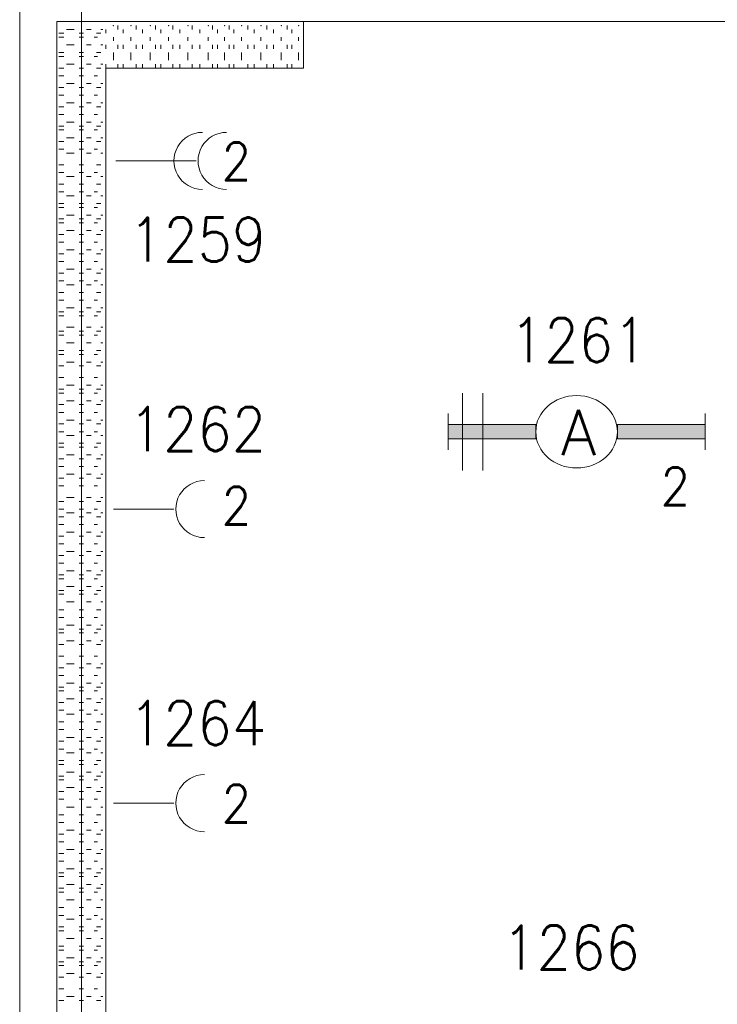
# Model space of a CAD drawing. Header units: metres. Extents: x -167 to -48, y -1901 to -1817.
# Tile 10 of 55: x -151.7 to -148.89, y -1847.68 to -1843.7. Entities that reach past the tile are written whole.
import ezdxf
from ezdxf.enums import TextEntityAlignment as Align

# ---------------------------------------------------------------- set-up
doc = ezdxf.new("R2010")
doc.units = ezdxf.units.M
doc.header["$MEASUREMENT"] = 0
doc.layers.add('Level 1', color=1, linetype='Continuous', lineweight=0)
doc.styles.add('Style-STANDARD', font='STANDARD.shx')

# ---------------------------------------------------------------- blocks, each defined once
blk = doc.blocks.new('1260')
at = {"layer": 'Level 1', "color": 1, "linetype": 'Continuous', "lineweight": 0}
for p, q in [((-630.0001, -100), (-630.0001, 100)), ((630.0001, -100), (630.0001, 100))]:
    blk.add_line(p, q, dxfattribs=at)
blk.add_circle((0, 0), 200, dxfattribs=at)
at = {"layer": 'Level 1', "color": 1, "linetype": 'Continuous', "lineweight": 0, "extrusion": (0, 0, -1)}
blk.add_solid([(200, 40), (630.0001, 40), (200, -40), (630.0001, -40)], dxfattribs=at)
at = {"layer": 'Level 1', "color": 1, "linetype": 'Continuous', "lineweight": 0}
blk.add_solid([(200, -40), (630.0001, -40), (200, 40), (630.0001, 40)], dxfattribs=at)
for points in [[(-200, 40), (-630.0001, 40), (-630.0001, -40), (-200, -40)], [(200, -40), (630.0001, -40), (630.0001, 40), (200, 40)]]:
    blk.add_3dface(points, dxfattribs=at)
at = {"layer": 'Level 1', "color": 1, "linetype": 'Continuous', "lineweight": 0, "style": 'Style-STANDARD'}
blk.add_text('A', height=250, dxfattribs=at).set_placement((-77.7681, -128.6793))

msp = doc.modelspace()

# ---------------------------------------------------------------- linework, layer by layer
at = {"layer": 'Level 1', "color": 11, "linetype": 'Continuous', "lineweight": 0}
msp.add_line((-151.4546, -1838.6015), (-151.4546, -1865.3203), dxfattribs=at)
at = {"layer": 'Level 1', "color": 1, "linetype": 'Continuous', "lineweight": 0}
for p, q in [((-151.7046, -1843.5547), (-151.7046, -1852.5078)), ((-151.5542, -1843.7109), (-151.5542, -1849.4921)), ((-150.5581, -1843.7109), (-151.5542, -1843.7109)), ((-151.5464, -1843.7109), (-151.5269, -1843.7109)), ((-151.4644, -1843.7109), (-151.4468, -1843.7109)), ((-151.4038, -1843.7109), (-151.3901, -1843.7109)), ((-151.3081, -1843.7422), (-151.3081, -1843.7266)), ((-151.2339, -1843.7422), (-151.2339, -1843.7266)), ((-151.1558, -1843.7422), (-151.1558, -1843.7266)), ((-151.0855, -1843.7422), (-151.0855, -1843.7266)), ((-151.0073, -1843.7422), (-151.0073, -1843.7266)), ((-150.9253, -1843.7422), (-150.9253, -1843.7266)), ((-150.8589, -1843.7422), (-150.8589, -1843.7266)), ((-150.7827, -1843.7422), (-150.7827, -1843.7266)), ((-150.7065, -1843.7422), (-150.7065, -1843.7266)), ((-150.6245, -1843.7422), (-150.6245, -1843.7266)), ((-150.5581, -1843.7109), (-148.7495, -1843.7109)), ((-150.5581, -1843.7109), (-150.5581, -1843.8984)), ((-150.5581, -1843.7422), (-150.5581, -1843.7266)), ((-151.5464, -1843.7578), (-151.5269, -1843.7578)), ((-151.5151, -1843.7422), (-151.4839, -1843.7422)), ((-151.4644, -1843.7578), (-151.4468, -1843.7578)), ((-151.4351, -1843.7422), (-151.4155, -1843.7422)), ((-151.394, -1843.7578), (-151.3765, -1843.7578)), ((-151.3765, -1843.7422), (-151.3687, -1843.7422)), ((-151.3569, -1843.7578), (-151.3569, -1843.7422)), ((-151.2866, -1843.7578), (-151.2866, -1843.7422)), ((-151.2085, -1843.7578), (-151.2085, -1843.7422)), ((-151.1343, -1843.7578), (-151.1343, -1843.7422)), ((-151.0581, -1843.7578), (-151.0581, -1843.7422)), ((-150.9761, -1843.7578), (-150.9761, -1843.7422)), ((-150.9058, -1843.7578), (-150.9058, -1843.7422)), ((-150.8394, -1843.7578), (-150.8394, -1843.7422)), ((-150.7573, -1843.7578), (-150.7573, -1843.7422)), ((-150.6792, -1843.7578), (-150.6792, -1843.7422)), ((-150.605, -1843.7578), (-150.605, -1843.7422)), ((-151.5464, -1843.7734), (-151.5269, -1843.7734)), ((-151.5151, -1843.8047), (-151.4839, -1843.8047)), ((-151.4644, -1843.7734), (-151.4468, -1843.7734)), ((-151.4351, -1843.8047), (-151.4155, -1843.8047)), ((-151.4038, -1843.7734), (-151.3901, -1843.7734)), ((-151.3765, -1843.8047), (-151.3687, -1843.8047)), ((-151.3569, -1843.8203), (-151.3569, -1843.8047)), ((-151.3257, -1843.7891), (-151.3257, -1843.7734)), ((-151.3081, -1843.8203), (-151.3081, -1843.8047)), ((-151.2866, -1843.8203), (-151.2866, -1843.8047)), ((-151.2554, -1843.7891), (-151.2554, -1843.7734)), ((-151.2339, -1843.8203), (-151.2339, -1843.8047)), ((-151.2085, -1843.8203), (-151.2085, -1843.8047)), ((-151.1772, -1843.7891), (-151.1772, -1843.7734)), ((-151.1558, -1843.8203), (-151.1558, -1843.8047)), ((-151.1343, -1843.8203), (-151.1343, -1843.8047)), ((-151.103, -1843.7891), (-151.103, -1843.7734)), ((-151.0855, -1843.8203), (-151.0855, -1843.8047)), ((-151.0581, -1843.8203), (-151.0581, -1843.8047)), ((-151.0249, -1843.7891), (-151.0249, -1843.7734)), ((-151.0073, -1843.8203), (-151.0073, -1843.8047)), ((-150.9761, -1843.8203), (-150.9761, -1843.8047)), ((-150.9429, -1843.7891), (-150.9429, -1843.7734)), ((-150.9253, -1843.8203), (-150.9253, -1843.8047)), ((-150.9058, -1843.8203), (-150.9058, -1843.8047)), ((-150.8765, -1843.7891), (-150.8765, -1843.7734)), ((-150.8589, -1843.8203), (-150.8589, -1843.8047)), ((-150.8394, -1843.8203), (-150.8394, -1843.8047)), ((-150.8081, -1843.7891), (-150.8081, -1843.7734)), ((-150.7827, -1843.8203), (-150.7827, -1843.8047)), ((-150.7573, -1843.8203), (-150.7573, -1843.8047)), ((-150.73, -1843.7891), (-150.73, -1843.7734)), ((-150.7065, -1843.8203), (-150.7065, -1843.8047)), ((-150.6792, -1843.8203), (-150.6792, -1843.8047)), ((-150.648, -1843.7891), (-150.648, -1843.7734)), ((-150.6245, -1843.8203), (-150.6245, -1843.8047)), ((-150.605, -1843.8203), (-150.605, -1843.8047)), ((-150.5776, -1843.7891), (-150.5776, -1843.7734)), ((-150.5581, -1843.8203), (-150.5581, -1843.8047)), ((-151.5464, -1843.8359), (-151.5269, -1843.8359)), ((-151.4644, -1843.8359), (-151.4468, -1843.8359)), ((-151.394, -1843.8359), (-151.3765, -1843.8359)), ((-151.3257, -1843.8671), (-151.3257, -1843.8359)), ((-151.2554, -1843.8671), (-151.2554, -1843.8359)), ((-151.1772, -1843.8671), (-151.1772, -1843.8359)), ((-151.103, -1843.8671), (-151.103, -1843.8359)), ((-151.0249, -1843.8671), (-151.0249, -1843.8359)), ((-150.9429, -1843.8671), (-150.9429, -1843.8359)), ((-150.8765, -1843.8671), (-150.8765, -1843.8359)), ((-150.8081, -1843.8671), (-150.8081, -1843.8359)), ((-150.73, -1843.8671), (-150.73, -1843.8359)), ((-150.648, -1843.8671), (-150.648, -1843.8359)), ((-150.5776, -1843.8671), (-150.5776, -1843.8359)), ((-151.5464, -1843.8515), (-151.5269, -1843.8515)), ((-151.5151, -1843.8828), (-151.4839, -1843.8828)), ((-151.4644, -1843.8515), (-151.4468, -1843.8515)), ((-151.4351, -1843.8828), (-151.4155, -1843.8828)), ((-151.4038, -1843.8515), (-151.3901, -1843.8515)), ((-151.3765, -1843.8828), (-151.3687, -1843.8828)), ((-151.3569, -1843.8984), (-151.3569, -1843.8828)), ((-151.3081, -1843.8984), (-151.3081, -1843.8828)), ((-151.2866, -1843.8984), (-151.2866, -1843.8828)), ((-151.2339, -1843.8984), (-151.2339, -1843.8828)), ((-151.2085, -1843.8984), (-151.2085, -1843.8828)), ((-151.1558, -1843.8984), (-151.1558, -1843.8828)), ((-151.1343, -1843.8984), (-151.1343, -1843.8828)), ((-151.0855, -1843.8984), (-151.0855, -1843.8828)), ((-151.0581, -1843.8984), (-151.0581, -1843.8828)), ((-151.0073, -1843.8984), (-151.0073, -1843.8828)), ((-150.9761, -1843.8984), (-150.9761, -1843.8828)), ((-150.9253, -1843.8984), (-150.9253, -1843.8828)), ((-150.9058, -1843.8984), (-150.9058, -1843.8828)), ((-150.8589, -1843.8984), (-150.8589, -1843.8828)), ((-150.8394, -1843.8984), (-150.8394, -1843.8828)), ((-150.7827, -1843.8984), (-150.7827, -1843.8828)), ((-150.7573, -1843.8984), (-150.7573, -1843.8828)), ((-150.7065, -1843.8984), (-150.7065, -1843.8828)), ((-150.6792, -1843.8984), (-150.6792, -1843.8828)), ((-150.6245, -1843.8984), (-150.6245, -1843.8828)), ((-150.605, -1843.8984), (-150.605, -1843.8828)), ((-150.5581, -1843.8984), (-150.5581, -1843.8828)), ((-151.5464, -1843.8984), (-151.5269, -1843.8984)), ((-151.4644, -1843.8984), (-151.4468, -1843.8984)), ((-151.394, -1843.8984), (-151.3765, -1843.8984)), ((-151.3569, -1843.8984), (-151.3569, -1849.4921)), ((-151.3569, -1843.8984), (-150.5581, -1843.8984)), ((-151.5464, -1843.9296), (-151.5269, -1843.9296)), ((-151.5151, -1843.961), (-151.4839, -1843.961)), ((-151.4644, -1843.9296), (-151.4468, -1843.9296)), ((-151.4351, -1843.961), (-151.4155, -1843.961)), ((-151.4038, -1843.9296), (-151.3901, -1843.9296)), ((-151.3765, -1843.961), (-151.3687, -1843.961)), ((-151.5464, -1843.9766), (-151.5269, -1843.9766)), ((-151.4644, -1843.9766), (-151.4468, -1843.9766)), ((-151.394, -1843.9766), (-151.3765, -1843.9766)), ((-151.5464, -1844.0078), (-151.5269, -1844.0078)), ((-151.5151, -1844.039), (-151.4839, -1844.039)), ((-151.4644, -1844.0078), (-151.4468, -1844.0078)), ((-151.4351, -1844.039), (-151.4155, -1844.039)), ((-151.4038, -1844.0078), (-151.3901, -1844.0078)), ((-151.3765, -1844.039), (-151.3687, -1844.039)), ((-151.5464, -1844.0547), (-151.5269, -1844.0547)), ((-151.4644, -1844.0547), (-151.4468, -1844.0547)), ((-151.394, -1844.0547), (-151.3765, -1844.0547)), ((-151.5464, -1844.0859), (-151.5269, -1844.0859)), ((-151.5151, -1844.1171), (-151.4839, -1844.1171)), ((-151.4644, -1844.0859), (-151.4468, -1844.0859)), ((-151.4351, -1844.1171), (-151.4155, -1844.1171)), ((-151.4038, -1844.0859), (-151.3901, -1844.0859)), ((-151.3765, -1844.1171), (-151.3687, -1844.1171)), ((-151.5464, -1844.1327), (-151.5269, -1844.1327)), ((-151.5464, -1844.1484), (-151.5269, -1844.1484)), ((-151.4644, -1844.1327), (-151.4468, -1844.1327)), ((-151.4644, -1844.1484), (-151.4468, -1844.1484)), ((-151.4038, -1844.1484), (-151.3901, -1844.1484)), ((-151.394, -1844.1327), (-151.3765, -1844.1327)), ((-151.5464, -1844.1953), (-151.5269, -1844.1953)), ((-151.5151, -1844.1797), (-151.4839, -1844.1797)), ((-151.4644, -1844.1953), (-151.4468, -1844.1953)), ((-151.4351, -1844.1797), (-151.4155, -1844.1797)), ((-151.394, -1844.1953), (-151.3765, -1844.1953)), ((-151.3765, -1844.1797), (-151.3687, -1844.1797)), ((-151.5464, -1844.2266), (-151.5269, -1844.2266)), ((-151.5151, -1844.2422), (-151.4839, -1844.2422)), ((-151.4644, -1844.2266), (-151.4468, -1844.2266)), ((-151.4351, -1844.2422), (-151.4155, -1844.2422)), ((-151.4038, -1844.2266), (-151.3901, -1844.2266)), ((-151.3765, -1844.2422), (-151.3687, -1844.2422)), ((-150.9917, -1844.2734), (-151.3159, -1844.2734)), ((-151.5464, -1844.289), (-151.5269, -1844.289)), ((-151.5464, -1844.3203), (-151.5269, -1844.3203)), ((-151.4644, -1844.289), (-151.4468, -1844.289)), ((-151.4644, -1844.3203), (-151.4468, -1844.3203)), ((-151.4038, -1844.3203), (-151.3901, -1844.3203)), ((-151.394, -1844.289), (-151.3765, -1844.289)), ((-151.5151, -1844.3359), (-151.4839, -1844.3359)), ((-151.4351, -1844.3359), (-151.4155, -1844.3359)), ((-151.3765, -1844.3359), (-151.3687, -1844.3359)), ((-151.5464, -1844.3671), (-151.5269, -1844.3671)), ((-151.5464, -1844.3985), (-151.5269, -1844.3985)), ((-151.4644, -1844.3671), (-151.4468, -1844.3671)), ((-151.4644, -1844.3985), (-151.4468, -1844.3985)), ((-151.4038, -1844.3985), (-151.3901, -1844.3985)), ((-151.394, -1844.3671), (-151.3765, -1844.3671)), ((-151.5151, -1844.4141), (-151.4839, -1844.4141)), ((-151.4351, -1844.4141), (-151.4155, -1844.4141)), ((-151.3765, -1844.4141), (-151.3687, -1844.4141)), ((-151.5464, -1844.4453), (-151.5269, -1844.4453)), ((-151.5464, -1844.4609), (-151.5269, -1844.4609)), ((-151.4644, -1844.4453), (-151.4468, -1844.4453)), ((-151.4644, -1844.4609), (-151.4468, -1844.4609)), ((-151.4038, -1844.4609), (-151.3901, -1844.4609)), ((-151.394, -1844.4453), (-151.3765, -1844.4453)), ((-151.5464, -1844.5078), (-151.5269, -1844.5078)), ((-151.5151, -1844.4922), (-151.4839, -1844.4922)), ((-151.4644, -1844.5078), (-151.4468, -1844.5078)), ((-151.4351, -1844.4922), (-151.4155, -1844.4922)), ((-151.394, -1844.5078), (-151.3765, -1844.5078)), ((-151.3765, -1844.4922), (-151.3687, -1844.4922)), ((-151.5464, -1844.5234), (-151.5269, -1844.5234)), ((-151.5151, -1844.5546), (-151.4839, -1844.5546)), ((-151.4644, -1844.5234), (-151.4468, -1844.5234)), ((-151.4351, -1844.5546), (-151.4155, -1844.5546)), ((-151.4038, -1844.5234), (-151.3901, -1844.5234)), ((-151.3765, -1844.5546), (-151.3687, -1844.5546)), ((-151.5464, -1844.5702), (-151.5269, -1844.5702)), ((-151.5464, -1844.6015), (-151.5269, -1844.6015)), ((-151.4644, -1844.5702), (-151.4468, -1844.5702)), ((-151.4644, -1844.6015), (-151.4468, -1844.6015)), ((-151.4038, -1844.6015), (-151.3901, -1844.6015)), ((-151.394, -1844.5702), (-151.3765, -1844.5702)), ((-151.5151, -1844.6328), (-151.4839, -1844.6328)), ((-151.4351, -1844.6328), (-151.4155, -1844.6328)), ((-151.3765, -1844.6328), (-151.3687, -1844.6328)), ((-151.5464, -1844.6485), (-151.5269, -1844.6485)), ((-151.5464, -1844.6797), (-151.5269, -1844.6797)), ((-151.4644, -1844.6485), (-151.4468, -1844.6485)), ((-151.4644, -1844.6797), (-151.4468, -1844.6797)), ((-151.4038, -1844.6797), (-151.3901, -1844.6797)), ((-151.394, -1844.6485), (-151.3765, -1844.6485)), ((-151.5151, -1844.7109), (-151.4839, -1844.7109)), ((-151.4351, -1844.7109), (-151.4155, -1844.7109)), ((-151.3765, -1844.7109), (-151.3687, -1844.7109)), ((-151.5464, -1844.7265), (-151.5269, -1844.7265)), ((-151.5464, -1844.7578), (-151.5269, -1844.7578)), ((-151.4644, -1844.7265), (-151.4468, -1844.7265)), ((-151.4644, -1844.7578), (-151.4468, -1844.7578)), ((-151.4038, -1844.7578), (-151.3901, -1844.7578)), ((-151.394, -1844.7265), (-151.3765, -1844.7265)), ((-151.5151, -1844.7734), (-151.4839, -1844.7734)), ((-151.4351, -1844.7734), (-151.4155, -1844.7734)), ((-151.3765, -1844.7734), (-151.3687, -1844.7734)), ((-151.5464, -1844.8046), (-151.5269, -1844.8046)), ((-151.5464, -1844.836), (-151.5269, -1844.836)), ((-151.4644, -1844.8046), (-151.4468, -1844.8046)), ((-151.4644, -1844.836), (-151.4468, -1844.836)), ((-151.4038, -1844.836), (-151.3901, -1844.836)), ((-151.394, -1844.8046), (-151.3765, -1844.8046)), ((-151.5151, -1844.8672), (-151.4839, -1844.8672)), ((-151.4351, -1844.8672), (-151.4155, -1844.8672)), ((-151.3765, -1844.8672), (-151.3687, -1844.8672)), ((-151.5464, -1844.8828), (-151.5269, -1844.8828)), ((-151.5464, -1844.8984), (-151.5269, -1844.8984)), ((-151.4644, -1844.8828), (-151.4468, -1844.8828)), ((-151.4644, -1844.8984), (-151.4468, -1844.8984)), ((-151.4038, -1844.8984), (-151.3901, -1844.8984)), ((-151.394, -1844.8828), (-151.3765, -1844.8828)), ((-151.5151, -1844.9453), (-151.4839, -1844.9453)), ((-151.4351, -1844.9453), (-151.4155, -1844.9453)), ((-151.3765, -1844.9453), (-151.3687, -1844.9453)), ((-151.5464, -1844.9609), (-151.5269, -1844.9609)), ((-151.5464, -1844.9765), (-151.5269, -1844.9765)), ((-151.4644, -1844.9609), (-151.4468, -1844.9609)), ((-151.4644, -1844.9765), (-151.4468, -1844.9765)), ((-151.4038, -1844.9765), (-151.3901, -1844.9765)), ((-151.394, -1844.9609), (-151.3765, -1844.9609)), ((-151.5464, -1845.039), (-151.5269, -1845.039)), ((-151.5151, -1845.0078), (-151.4839, -1845.0078)), ((-151.4644, -1845.039), (-151.4468, -1845.039)), ((-151.4351, -1845.0078), (-151.4155, -1845.0078)), ((-151.394, -1845.039), (-151.3765, -1845.039)), ((-151.3765, -1845.0078), (-151.3687, -1845.0078)), ((-151.5464, -1845.0546), (-151.5269, -1845.0546)), ((-151.4644, -1845.0546), (-151.4468, -1845.0546)), ((-151.4038, -1845.0546), (-151.3901, -1845.0546)), ((-151.5464, -1845.1016), (-151.5269, -1845.1016)), ((-151.5151, -1845.086), (-151.4839, -1845.086)), ((-151.4644, -1845.1016), (-151.4468, -1845.1016)), ((-151.4351, -1845.086), (-151.4155, -1845.086)), ((-151.394, -1845.1016), (-151.3765, -1845.1016)), ((-151.3765, -1845.086), (-151.3687, -1845.086)), ((-151.5464, -1845.1484), (-151.5269, -1845.1484)), ((-151.4644, -1845.1484), (-151.4468, -1845.1484)), ((-151.4038, -1845.1484), (-151.3901, -1845.1484)), ((-151.5464, -1845.1953), (-151.5269, -1845.1953)), ((-151.5151, -1845.1797), (-151.4839, -1845.1797)), ((-151.4644, -1845.1953), (-151.4468, -1845.1953)), ((-151.4351, -1845.1797), (-151.4155, -1845.1797)), ((-151.394, -1845.1953), (-151.3765, -1845.1953)), ((-151.3765, -1845.1797), (-151.3687, -1845.1797)), ((-151.5464, -1845.2109), (-151.5269, -1845.2109)), ((-151.4644, -1845.2109), (-151.4468, -1845.2109)), ((-151.4038, -1845.2109), (-151.3901, -1845.2109)), ((-149.9155, -1845.2109), (-149.9155, -1845.5235)), ((-149.8335, -1845.2109), (-149.8335, -1845.5235)), ((-151.5464, -1845.2577), (-151.5269, -1845.2577)), ((-151.5151, -1845.2421), (-151.4839, -1845.2421)), ((-151.4644, -1845.2577), (-151.4468, -1845.2577)), ((-151.4351, -1845.2421), (-151.4155, -1845.2421)), ((-151.394, -1845.2577), (-151.3765, -1845.2577)), ((-151.3765, -1845.2421), (-151.3687, -1845.2421)), ((-151.5464, -1845.2891), (-151.5269, -1845.2891)), ((-151.4644, -1845.2891), (-151.4468, -1845.2891)), ((-151.4038, -1845.2891), (-151.3901, -1845.2891)), ((-151.5464, -1845.3359), (-151.5269, -1845.3359)), ((-151.5151, -1845.3203), (-151.4839, -1845.3203)), ((-151.4644, -1845.3359), (-151.4468, -1845.3359)), ((-151.4351, -1845.3203), (-151.4155, -1845.3203)), ((-151.394, -1845.3359), (-151.3765, -1845.3359)), ((-151.3765, -1845.3203), (-151.3687, -1845.3203)), ((-151.5464, -1845.3672), (-151.5269, -1845.3672)), ((-151.5151, -1845.3828), (-151.4839, -1845.3828)), ((-151.4644, -1845.3672), (-151.4468, -1845.3672)), ((-151.4351, -1845.3828), (-151.4155, -1845.3828)), ((-151.4038, -1845.3672), (-151.3901, -1845.3672)), ((-151.3765, -1845.3828), (-151.3687, -1845.3828)), ((-151.5464, -1845.414), (-151.5269, -1845.414)), ((-151.5464, -1845.4296), (-151.5269, -1845.4296)), ((-151.4644, -1845.414), (-151.4468, -1845.414)), ((-151.4644, -1845.4296), (-151.4468, -1845.4296)), ((-151.4038, -1845.4296), (-151.3901, -1845.4296)), ((-151.394, -1845.414), (-151.3765, -1845.414)), ((-151.5464, -1845.4765), (-151.5269, -1845.4765)), ((-151.5151, -1845.4609), (-151.4839, -1845.4609)), ((-151.4644, -1845.4765), (-151.4468, -1845.4765)), ((-151.4351, -1845.4609), (-151.4155, -1845.4609)), ((-151.394, -1845.4765), (-151.3765, -1845.4765)), ((-151.3765, -1845.4609), (-151.3687, -1845.4609)), ((-151.5464, -1845.5078), (-151.5269, -1845.5078)), ((-151.4644, -1845.5078), (-151.4468, -1845.5078)), ((-151.4038, -1845.5078), (-151.3901, -1845.5078)), ((-151.5464, -1845.5547), (-151.5269, -1845.5547)), ((-151.5151, -1845.5391), (-151.4839, -1845.5391)), ((-151.4644, -1845.5547), (-151.4468, -1845.5547)), ((-151.4351, -1845.5391), (-151.4155, -1845.5391)), ((-151.394, -1845.5547), (-151.3765, -1845.5547)), ((-151.3765, -1845.5391), (-151.3687, -1845.5391)), ((-151.5464, -1845.5859), (-151.5269, -1845.5859)), ((-151.4644, -1845.5859), (-151.4468, -1845.5859)), ((-151.4038, -1845.5859), (-151.3901, -1845.5859)), ((-151.5151, -1845.6328), (-151.4839, -1845.6328)), ((-151.4351, -1845.6328), (-151.4155, -1845.6328)), ((-151.3765, -1845.6328), (-151.3687, -1845.6328)), ((-151.5464, -1845.6484), (-151.5269, -1845.6484)), ((-151.4644, -1845.6484), (-151.4468, -1845.6484)), ((-151.394, -1845.6484), (-151.3765, -1845.6484)), ((-151.5464, -1845.6796), (-151.5269, -1845.6796)), ((-151.5464, -1845.7109), (-151.5269, -1845.7109)), ((-151.5151, -1845.6952), (-151.4839, -1845.6952)), ((-151.4644, -1845.6796), (-151.4468, -1845.6796)), ((-151.4644, -1845.7109), (-151.4468, -1845.7109)), ((-151.4351, -1845.6952), (-151.4155, -1845.6952)), ((-151.4038, -1845.6796), (-151.3901, -1845.6796)), ((-151.394, -1845.7109), (-151.3765, -1845.7109)), ((-151.3765, -1845.6952), (-151.3687, -1845.6952)), ((-151.3257, -1845.6796), (-151.0816, -1845.6796)), ((-151.5464, -1845.7422), (-151.5269, -1845.7422)), ((-151.4644, -1845.7422), (-151.4468, -1845.7422)), ((-151.4038, -1845.7422), (-151.3901, -1845.7422)), ((-151.5464, -1845.7891), (-151.5269, -1845.7891)), ((-151.5151, -1845.7734), (-151.4839, -1845.7734)), ((-151.4644, -1845.7891), (-151.4468, -1845.7891)), ((-151.4351, -1845.7734), (-151.4155, -1845.7734)), ((-151.394, -1845.7891), (-151.3765, -1845.7891)), ((-151.3765, -1845.7734), (-151.3687, -1845.7734)), ((-151.5464, -1845.8203), (-151.5269, -1845.8203)), ((-151.4644, -1845.8203), (-151.4468, -1845.8203)), ((-151.4038, -1845.8203), (-151.3901, -1845.8203)), ((-151.5464, -1845.8671), (-151.5269, -1845.8671)), ((-151.5151, -1845.8515), (-151.4839, -1845.8515)), ((-151.4644, -1845.8671), (-151.4468, -1845.8671)), ((-151.4351, -1845.8515), (-151.4155, -1845.8515)), ((-151.394, -1845.8671), (-151.3765, -1845.8671)), ((-151.3765, -1845.8515), (-151.3687, -1845.8515)), ((-151.5464, -1845.8984), (-151.5269, -1845.8984)), ((-151.4644, -1845.8984), (-151.4468, -1845.8984)), ((-151.4038, -1845.8984), (-151.3901, -1845.8984)), ((-151.5464, -1845.9452), (-151.5269, -1845.9452)), ((-151.5151, -1845.9296), (-151.4839, -1845.9296)), ((-151.4644, -1845.9452), (-151.4468, -1845.9452)), ((-151.4351, -1845.9296), (-151.4155, -1845.9296)), ((-151.394, -1845.9452), (-151.3765, -1845.9452)), ((-151.3765, -1845.9296), (-151.3687, -1845.9296)), ((-151.5464, -1845.961), (-151.5269, -1845.961)), ((-151.5151, -1845.9922), (-151.4839, -1845.9922)), ((-151.4644, -1845.961), (-151.4468, -1845.961)), ((-151.4351, -1845.9922), (-151.4155, -1845.9922)), ((-151.4038, -1845.961), (-151.3901, -1845.961)), ((-151.3765, -1845.9922), (-151.3687, -1845.9922)), ((-151.5464, -1846.0078), (-151.5269, -1846.0078)), ((-151.5464, -1846.0234), (-151.5269, -1846.0234)), ((-151.4644, -1846.0078), (-151.4468, -1846.0078)), ((-151.4644, -1846.0234), (-151.4468, -1846.0234)), ((-151.4038, -1846.0234), (-151.3901, -1846.0234)), ((-151.394, -1846.0078), (-151.3765, -1846.0078)), ((-151.5151, -1846.0547), (-151.4839, -1846.0547)), ((-151.4351, -1846.0547), (-151.4155, -1846.0547)), ((-151.3765, -1846.0547), (-151.3687, -1846.0547)), ((-151.5464, -1846.0859), (-151.5269, -1846.0859)), ((-151.4644, -1846.0859), (-151.4468, -1846.0859)), ((-151.394, -1846.0859), (-151.3765, -1846.0859)), ((-151.5464, -1846.1171), (-151.5269, -1846.1171)), ((-151.5151, -1846.1484), (-151.4839, -1846.1484)), ((-151.4644, -1846.1171), (-151.4468, -1846.1171)), ((-151.4351, -1846.1484), (-151.4155, -1846.1484)), ((-151.4038, -1846.1171), (-151.3901, -1846.1171)), ((-151.3765, -1846.1484), (-151.3687, -1846.1484)), ((-151.5464, -1846.164), (-151.5269, -1846.164)), ((-151.5464, -1846.1797), (-151.5269, -1846.1797)), ((-151.4644, -1846.164), (-151.4468, -1846.164)), ((-151.4644, -1846.1797), (-151.4468, -1846.1797)), ((-151.4038, -1846.1797), (-151.3901, -1846.1797)), ((-151.394, -1846.164), (-151.3765, -1846.164)), ((-151.5464, -1846.2266), (-151.5269, -1846.2266)), ((-151.5151, -1846.211), (-151.4839, -1846.211)), ((-151.4644, -1846.2266), (-151.4468, -1846.2266)), ((-151.4351, -1846.211), (-151.4155, -1846.211)), ((-151.394, -1846.2266), (-151.3765, -1846.2266)), ((-151.3765, -1846.211), (-151.3687, -1846.211)), ((-151.5464, -1846.2734), (-151.5269, -1846.2734)), ((-151.5151, -1846.3046), (-151.4839, -1846.3046)), ((-151.4644, -1846.2734), (-151.4468, -1846.2734)), ((-151.4351, -1846.3046), (-151.4155, -1846.3046)), ((-151.4038, -1846.2734), (-151.3901, -1846.2734)), ((-151.3765, -1846.3046), (-151.3687, -1846.3046)), ((-151.5464, -1846.3203), (-151.5269, -1846.3203)), ((-151.5464, -1846.3515), (-151.5269, -1846.3515)), ((-151.4644, -1846.3203), (-151.4468, -1846.3203)), ((-151.4644, -1846.3515), (-151.4468, -1846.3515)), ((-151.4038, -1846.3515), (-151.3901, -1846.3515)), ((-151.394, -1846.3203), (-151.3765, -1846.3203)), ((-151.5151, -1846.3827), (-151.4839, -1846.3827)), ((-151.4351, -1846.3827), (-151.4155, -1846.3827)), ((-151.3765, -1846.3827), (-151.3687, -1846.3827)), ((-151.5464, -1846.3985), (-151.5269, -1846.3985)), ((-151.5464, -1846.4141), (-151.5269, -1846.4141)), ((-151.4644, -1846.3985), (-151.4468, -1846.3985)), ((-151.4644, -1846.4141), (-151.4468, -1846.4141)), ((-151.4038, -1846.4141), (-151.3901, -1846.4141)), ((-151.394, -1846.3985), (-151.3765, -1846.3985)), ((-151.5464, -1846.4609), (-151.5269, -1846.4609)), ((-151.5151, -1846.4453), (-151.4839, -1846.4453)), ((-151.4644, -1846.4609), (-151.4468, -1846.4609)), ((-151.4351, -1846.4453), (-151.4155, -1846.4453)), ((-151.394, -1846.4609), (-151.3765, -1846.4609)), ((-151.3765, -1846.4453), (-151.3687, -1846.4453)), ((-151.5464, -1846.4922), (-151.5269, -1846.4922)), ((-151.5151, -1846.5078), (-151.4839, -1846.5078)), ((-151.4644, -1846.4922), (-151.4468, -1846.4922)), ((-151.4351, -1846.5078), (-151.4155, -1846.5078)), ((-151.4038, -1846.4922), (-151.3901, -1846.4922)), ((-151.3765, -1846.5078), (-151.3687, -1846.5078)), ((-151.5464, -1846.539), (-151.5269, -1846.539)), ((-151.4644, -1846.539), (-151.4468, -1846.539)), ((-151.394, -1846.539), (-151.3765, -1846.539)), ((-151.5464, -1846.5702), (-151.5269, -1846.5702)), ((-151.4644, -1846.5702), (-151.4468, -1846.5702)), ((-151.4038, -1846.5702), (-151.3901, -1846.5702)), ((-151.5464, -1846.6172), (-151.5269, -1846.6172)), ((-151.5151, -1846.6015), (-151.4839, -1846.6015)), ((-151.4644, -1846.6172), (-151.4468, -1846.6172)), ((-151.4351, -1846.6015), (-151.4155, -1846.6015)), ((-151.394, -1846.6172), (-151.3765, -1846.6172)), ((-151.3765, -1846.6015), (-151.3687, -1846.6015)), ((-151.5464, -1846.6485), (-151.5269, -1846.6485)), ((-151.5151, -1846.6641), (-151.4839, -1846.6641)), ((-151.4644, -1846.6485), (-151.4468, -1846.6485)), ((-151.4351, -1846.6641), (-151.4155, -1846.6641)), ((-151.4038, -1846.6485), (-151.3901, -1846.6485)), ((-151.3765, -1846.6641), (-151.3687, -1846.6641)), ((-151.5464, -1846.6953), (-151.5269, -1846.6953)), ((-151.4644, -1846.6953), (-151.4468, -1846.6953)), ((-151.394, -1846.6953), (-151.3765, -1846.6953)), ((-151.5464, -1846.7109), (-151.5269, -1846.7109)), ((-151.5151, -1846.7422), (-151.4839, -1846.7422)), ((-151.4644, -1846.7109), (-151.4468, -1846.7109)), ((-151.4351, -1846.7422), (-151.4155, -1846.7422)), ((-151.4038, -1846.7109), (-151.3901, -1846.7109)), ((-151.3765, -1846.7422), (-151.3687, -1846.7422)), ((-151.5464, -1846.7578), (-151.5269, -1846.7578)), ((-151.5464, -1846.7734), (-151.5269, -1846.7734)), ((-151.4644, -1846.7578), (-151.4468, -1846.7578)), ((-151.4644, -1846.7734), (-151.4468, -1846.7734)), ((-151.4038, -1846.7734), (-151.3901, -1846.7734)), ((-151.394, -1846.7578), (-151.3765, -1846.7578)), ((-151.5464, -1846.8202), (-151.5269, -1846.8202)), ((-151.5151, -1846.8046), (-151.4839, -1846.8046)), ((-151.4644, -1846.8202), (-151.4468, -1846.8202)), ((-151.4351, -1846.8046), (-151.4155, -1846.8046)), ((-151.394, -1846.8202), (-151.3765, -1846.8202)), ((-151.3765, -1846.8046), (-151.3687, -1846.8046)), ((-151.5464, -1846.8516), (-151.5269, -1846.8516)), ((-151.4644, -1846.8516), (-151.4468, -1846.8516)), ((-151.4038, -1846.8516), (-151.3901, -1846.8516)), ((-151.3257, -1846.8672), (-151.0816, -1846.8672)), ((-151.5151, -1846.8828), (-151.4839, -1846.8828)), ((-151.4351, -1846.8828), (-151.4155, -1846.8828)), ((-151.3765, -1846.8828), (-151.3687, -1846.8828)), ((-151.5464, -1846.9141), (-151.5269, -1846.9141)), ((-151.5464, -1846.9453), (-151.5269, -1846.9453)), ((-151.4644, -1846.9141), (-151.4468, -1846.9141)), ((-151.4644, -1846.9453), (-151.4468, -1846.9453)), ((-151.4038, -1846.9453), (-151.3901, -1846.9453)), ((-151.394, -1846.9141), (-151.3765, -1846.9141)), ((-151.5151, -1846.9765), (-151.4839, -1846.9765)), ((-151.4351, -1846.9765), (-151.4155, -1846.9765)), ((-151.3765, -1846.9765), (-151.3687, -1846.9765)), ((-151.5464, -1846.9921), (-151.5269, -1846.9921)), ((-151.5464, -1847.0234), (-151.5269, -1847.0234)), ((-151.4644, -1846.9921), (-151.4468, -1846.9921)), ((-151.4644, -1847.0234), (-151.4468, -1847.0234)), ((-151.4038, -1847.0234), (-151.3901, -1847.0234)), ((-151.394, -1846.9921), (-151.3765, -1846.9921)), ((-151.5151, -1847.0546), (-151.4839, -1847.0546)), ((-151.4351, -1847.0546), (-151.4155, -1847.0546)), ((-151.3765, -1847.0546), (-151.3687, -1847.0546)), ((-151.5464, -1847.0703), (-151.5269, -1847.0703)), ((-151.5464, -1847.1016), (-151.5269, -1847.1016)), ((-151.4644, -1847.0703), (-151.4468, -1847.0703)), ((-151.4644, -1847.1016), (-151.4468, -1847.1016)), ((-151.4038, -1847.1016), (-151.3901, -1847.1016)), ((-151.394, -1847.0703), (-151.3765, -1847.0703)), ((-151.5151, -1847.1328), (-151.4839, -1847.1328)), ((-151.4351, -1847.1328), (-151.4155, -1847.1328)), ((-151.3765, -1847.1328), (-151.3687, -1847.1328)), ((-151.5464, -1847.1484), (-151.5269, -1847.1484)), ((-151.5464, -1847.164), (-151.5269, -1847.164)), ((-151.4644, -1847.1484), (-151.4468, -1847.1484)), ((-151.4644, -1847.164), (-151.4468, -1847.164)), ((-151.4038, -1847.164), (-151.3901, -1847.164)), ((-151.394, -1847.1484), (-151.3765, -1847.1484)), ((-151.5464, -1847.2109), (-151.5269, -1847.2109)), ((-151.5464, -1847.2265), (-151.5269, -1847.2265)), ((-151.5151, -1847.1953), (-151.4839, -1847.1953)), ((-151.4644, -1847.2109), (-151.4468, -1847.2109)), ((-151.4644, -1847.2265), (-151.4468, -1847.2265)), ((-151.4351, -1847.1953), (-151.4155, -1847.1953)), ((-151.4038, -1847.2265), (-151.3901, -1847.2265)), ((-151.394, -1847.2109), (-151.3765, -1847.2109)), ((-151.3765, -1847.1953), (-151.3687, -1847.1953)), ((-151.5151, -1847.2577), (-151.4839, -1847.2577)), ((-151.4351, -1847.2577), (-151.4155, -1847.2577)), ((-151.3765, -1847.2577), (-151.3687, -1847.2577)), ((-151.5464, -1847.2891), (-151.5269, -1847.2891)), ((-151.4644, -1847.2891), (-151.4468, -1847.2891)), ((-151.394, -1847.2891), (-151.3765, -1847.2891)), ((-151.5464, -1847.3203), (-151.5269, -1847.3203)), ((-151.5151, -1847.3359), (-151.4839, -1847.3359)), ((-151.4644, -1847.3203), (-151.4468, -1847.3203)), ((-151.4351, -1847.3359), (-151.4155, -1847.3359)), ((-151.4038, -1847.3203), (-151.3901, -1847.3203)), ((-151.3765, -1847.3359), (-151.3687, -1847.3359)), ((-151.5464, -1847.3672), (-151.5269, -1847.3672)), ((-151.5464, -1847.3828), (-151.5269, -1847.3828)), ((-151.4644, -1847.3672), (-151.4468, -1847.3672)), ((-151.4644, -1847.3828), (-151.4468, -1847.3828)), ((-151.4038, -1847.3828), (-151.3901, -1847.3828)), ((-151.394, -1847.3672), (-151.3765, -1847.3672)), ((-151.5151, -1847.414), (-151.4839, -1847.414)), ((-151.4351, -1847.414), (-151.4155, -1847.414)), ((-151.3765, -1847.414), (-151.3687, -1847.414)), ((-151.5464, -1847.4453), (-151.5269, -1847.4453)), ((-151.5464, -1847.4609), (-151.5269, -1847.4609)), ((-151.4644, -1847.4453), (-151.4468, -1847.4453)), ((-151.4644, -1847.4609), (-151.4468, -1847.4609)), ((-151.4038, -1847.4609), (-151.3901, -1847.4609)), ((-151.394, -1847.4453), (-151.3765, -1847.4453)), ((-151.5151, -1847.4921), (-151.4839, -1847.4921)), ((-151.4351, -1847.4921), (-151.4155, -1847.4921)), ((-151.3765, -1847.4921), (-151.3687, -1847.4921)), ((-151.5464, -1847.5078), (-151.5269, -1847.5078)), ((-151.5464, -1847.5235), (-151.5269, -1847.5235)), ((-151.4644, -1847.5078), (-151.4468, -1847.5078)), ((-151.4644, -1847.5235), (-151.4468, -1847.5235)), ((-151.4038, -1847.5235), (-151.3901, -1847.5235)), ((-151.394, -1847.5078), (-151.3765, -1847.5078)), ((-151.5464, -1847.5703), (-151.5269, -1847.5703)), ((-151.5151, -1847.5547), (-151.4839, -1847.5547)), ((-151.4644, -1847.5703), (-151.4468, -1847.5703)), ((-151.4351, -1847.5547), (-151.4155, -1847.5547)), ((-151.394, -1847.5703), (-151.3765, -1847.5703)), ((-151.3765, -1847.5547), (-151.3687, -1847.5547)), ((-151.5464, -1847.6172), (-151.5269, -1847.6172)), ((-151.4644, -1847.6172), (-151.4468, -1847.6172)), ((-151.4038, -1847.6172), (-151.3901, -1847.6172)), ((-151.5464, -1847.664), (-151.5269, -1847.664)), ((-151.5151, -1847.6484), (-151.4839, -1847.6484)), ((-151.4644, -1847.664), (-151.4468, -1847.664)), ((-151.4351, -1847.6484), (-151.4155, -1847.6484)), ((-151.394, -1847.664), (-151.3765, -1847.664)), ((-151.3765, -1847.6484), (-151.3687, -1847.6484))]:
    msp.add_line(p, q, dxfattribs=at)
for centre, end in [((-150.9663, -1844.2734), 270.0002), ((-150.8687, -1844.2734), 270.0002), ((-150.9585, -1845.6796), 270.0001), ((-150.9585, -1846.8672), 270.0001)]:
    msp.add_arc(centre, 0.1152, 90, end, dxfattribs=at)
for p in [(-151.3257, -1843.7266), (-151.2554, -1843.7266), (-151.1772, -1843.7266), (-151.103, -1843.7266), (-151.0249, -1843.7266), (-150.9429, -1843.7266), (-150.8765, -1843.7266), (-150.8081, -1843.7266), (-150.73, -1843.7266), (-150.648, -1843.7266), (-150.5776, -1843.7266)]:
    msp.add_point(p, dxfattribs=at)

# ---------------------------------------------------------------- block references
at = {"layer": 'Level 1', "color": 1, "linetype": 'Continuous', "lineweight": 0, "xscale": 0.000824, "yscale": 0.000732}
msp.add_blockref('1260', (-149.4546, -1845.3672), dxfattribs=at)

# ---------------------------------------------------------------- texts
at = {"layer": 'Level 1', "color": 1, "linetype": 'Continuous', "lineweight": 0, "style": 'Style-STANDARD'}
for s, height, p in [('2', 0.1523, (-150.829, -1844.3515)), ('1259', 0.1777, (-150.9857, -1844.6797)), ('1261', 0.1777, (-149.4461, -1845.086)), ('1262', 0.1777, (-150.9864, -1845.4453)), ('2', 0.1523, (-149.0556, -1845.664)), ('2', 0.1523, (-150.829, -1845.7422)), ('1264', 0.1777, (-150.9864, -1846.6328)), ('2', 0.1523, (-150.829, -1846.9453)), ('1266', 0.1777, (-149.4773, -1847.5391))]:
    msp.add_text(s, height=height, dxfattribs=at).set_placement(p, align=Align.CENTER)

doc.saveas('drawing.dxf')
